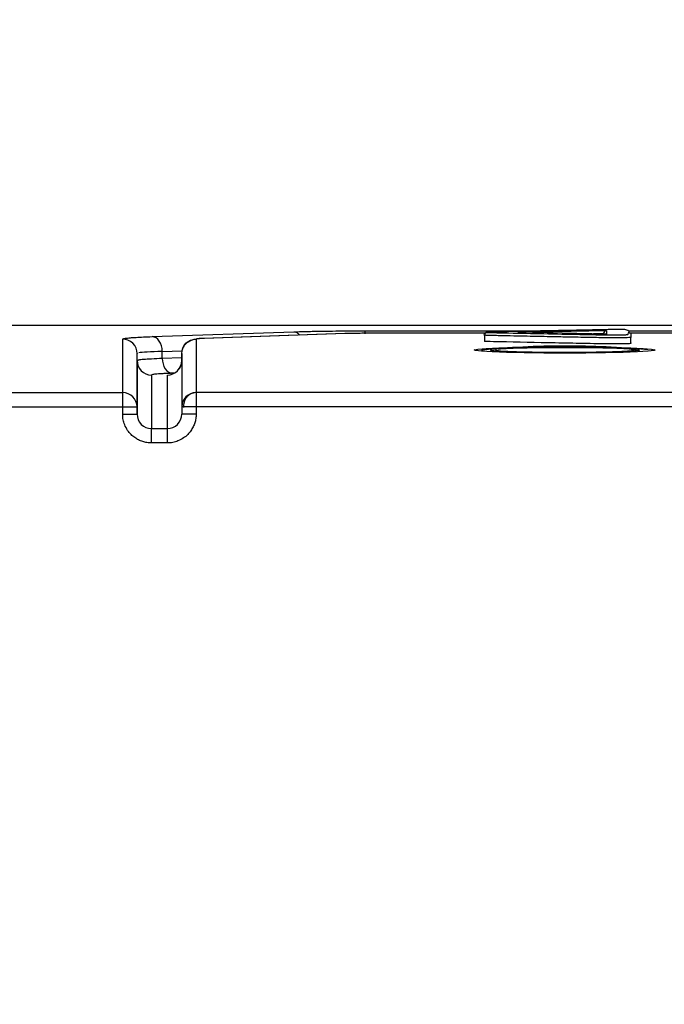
# Model space of a CAD drawing. Header units: millimetres. Extents: x 13 to 546, y 13 to 419.
# Tile 31 of 48: x 421 to 430, y 275 to 289. Entities that reach past the tile are written whole.
import ezdxf

# ---------------------------------------------------------------- set-up
doc = ezdxf.new("R2010")
doc.units = ezdxf.units.MM
doc.header["$LTSCALE"] = 2
doc.linetypes.add('SLD-Solid', pattern=[0])
doc.layers.add('DIMENSIONS', color=140, linetype='SLD-Solid', lineweight=25)
doc.styles.add('SLDTEXTSTYLE0', font='VERDANA.TTF')
doc.dimstyles.new('SLDDIMSTYLE3', dxfattribs={"dimtxt": 4.316016, "dimasz": 6.604, "dimexe": 0, "dimexo": 0.0625, "dimgap": 1.079004, "dimtad": 0, "dimtih": 1, "dimtoh": 1, "dimrnd": 1e-09, "dimzin": 12, "dimdsep": 46, "dimtxsty": 'SLDTEXTSTYLE0', "dimsah": 1, "dimcen": 0.09, "dimadec": 0, "dimazin": 3, "dimtfac": 1, "dimtmove": 0, "dimatfit": 0, "dimfxl": 0, "dimfrac": 2, "dimtolj": 1, "dimtzin": 12, "dimarcsym": 0})

# ---------------------------------------------------------------- blocks, each defined once
blk = doc.blocks.new('_D_11')
at = {"layer": 'DIMENSIONS'}
for p, q in [((415.841, 261.643), (415.841, 310.756)), ((453.472, 261.643), (453.472, 310.756)), ((415.841, 304.406), (403.141, 304.406)), ((428.289, 304.406), (426.839, 304.406)), ((426.839, 304.406), (426.839, 297.546)), ((441.114, 304.406), (442.563, 304.406)), ((442.563, 304.406), (442.563, 297.546)), ((453.472, 304.406), (466.172, 304.406)), ((426.839, 297.546), (428.289, 297.546)), ((442.563, 297.546), (441.114, 297.546))]:
    blk.add_line(p, q, dxfattribs=at)
for points in [[(415.841, 304.406), (409.237, 305.422), (409.237, 303.39)], [(453.472, 304.406), (460.076, 303.39), (460.076, 305.422)]]:
    blk.add_solid(points, dxfattribs=at)
at = {"layer": 'DIMENSIONS', "char_height": 4.2333, "attachment_point": 1, "style": 'SLDTEXTSTYLE0'}
for s, insert in [('37.6', (428.289, 310.749)), ('1.48', (428.289, 302.923))]:
    blk.add_mtext(s, dxfattribs=dict(at, insert=insert))
blk = doc.blocks.new('_D_12')
at = {"layer": 'DIMENSIONS'}
for p, q in [((411.104, 283.61), (411.104, 297.151)), ((415.841, 261.643), (415.841, 297.151)), ((378.878, 294.839), (377.428, 294.839)), ((377.428, 294.839), (377.428, 287.979)), ((391.703, 294.839), (393.153, 294.839)), ((393.153, 294.839), (393.153, 287.979)), ((411.104, 290.801), (395.568, 290.801)), ((415.841, 290.801), (428.541, 290.801)), ((377.428, 287.979), (378.878, 287.979)), ((393.153, 287.979), (391.703, 287.979))]:
    blk.add_line(p, q, dxfattribs=at)
for points in [[(411.104, 290.801), (404.5, 291.817), (404.5, 289.785)], [(415.841, 290.801), (422.445, 289.785), (422.445, 291.817)]]:
    blk.add_solid(points, dxfattribs=at)
at = {"layer": 'DIMENSIONS', "char_height": 4.2333, "attachment_point": 1, "style": 'SLDTEXTSTYLE0'}
for s, insert in [('4.7', (380.673, 301.182)), ('0.19', (378.878, 293.356)), ('(2X)', (378.999, 285.53))]:
    blk.add_mtext(s, dxfattribs=dict(at, insert=insert))

msp = doc.modelspace()

# ---------------------------------------------------------------- linework, layer by layer
for p, q in [((414.305115, 284.270721), (455.007764, 284.270721)), ((422.719129, 284.111015), (424.688248, 284.178175)), ((425.677988, 284.192155), (428.236953, 284.192155)), ((427.802155, 284.171742), (429.036013, 284.196065)), ((429.036013, 284.147484), (427.802155, 284.171742)), ((429.03444, 284.147545), (427.805302, 284.171711)), ((429.036013, 284.196065), (429.036013, 284.147484)), ((429.331426, 284.197789), (429.305388, 284.207968)), ((429.353701, 284.192155), (431.324524, 284.192155)), ((422.309642, 283.332572), (422.309583, 284.077299)), ((423.330779, 284.076995), (423.330838, 283.332572)), ((425.397428, 284.153354), (423.43216, 284.086325)), ((425.404245, 284.153354), (423.447815, 284.086627)), ((427.350497, 284.157463), (425.684145, 284.157463)), ((427.350431, 284.157346), (425.687017, 284.157347)), ((427.338963, 284.130178), (427.338963, 284.096411)), ((427.338963, 284.096411), (427.338963, 284.045227)), ((428.996013, 284.153724), (428.858272, 284.151009)), ((430.696936, 284.157346), (429.350579, 284.157346)), ((430.69903, 284.157463), (429.37339, 284.157463)), ((429.376445, 284.023214), (429.376445, 284.108165)), ((422.860584, 283.80637), (422.86059, 283.906312)), ((422.860593, 283.906312), (423.134716, 283.915662)), ((427.296458, 283.925148), (427.322002, 283.916908)), ((422.509583, 283.877415), (422.521172, 283.881349)), ((422.509642, 283.132688), (422.509583, 283.877415)), ((422.509583, 283.777473), (422.509583, 283.877415)), ((422.509583, 283.777473), (422.509642, 283.03263)), ((423.130779, 283.815586), (422.860584, 283.80637)), ((423.130779, 283.877111), (423.130838, 283.132688)), ((423.130779, 283.777169), (423.130779, 283.877111)), ((423.130779, 283.777169), (423.130838, 283.03263)), ((422.709583, 283.57759), (422.709642, 282.832281)), ((422.930838, 282.832281), (422.930779, 283.577285)), ((423.025802, 283.602477), (423.002045, 283.601667)), ((418.269917, 283.332572), (422.309642, 283.332572)), ((422.309642, 283.132688), (422.309642, 283.332572)), ((423.330838, 283.332572), (423.330838, 283.132688)), ((445.982073, 283.332572), (423.330838, 283.332572)), ((418.269917, 283.132688), (422.309642, 283.132688)), ((422.309642, 283.03263), (422.309642, 283.132688)), ((422.309642, 283.132688), (422.509642, 283.132688)), ((422.509642, 283.03263), (422.509642, 283.132688)), ((423.130838, 283.132688), (423.130838, 283.03263)), ((423.330838, 283.132688), (423.153372, 283.132688)), ((423.330838, 283.132688), (423.330838, 283.03263)), ((445.982073, 283.132685), (423.330838, 283.132688)), ((422.309642, 283.03263), (422.509642, 283.03263)), ((423.330838, 283.03263), (423.130838, 283.03263)), ((422.709642, 282.632397), (422.709642, 282.832281)), ((422.709642, 282.832281), (422.930838, 282.832281)), ((422.930838, 282.632397), (422.930838, 282.832281)), ((422.930838, 282.632397), (422.709642, 282.632397))]:
    msp.add_line(p, q)
at = {"flags": 128}
for points in [[(428.456458, 283.882179), (428.165743, 283.883337), (427.890702, 283.88675), (427.64616, 283.892232), (427.445301, 283.899489), (427.298955, 283.908129), (427.215009, 283.917687), (427.197991, 283.927647), (427.248816, 283.937472), (427.364746, 283.946633), (427.539531, 283.954636), (427.763747, 283.961049), (428.025307, 283.965526), (428.310111, 283.967827), (428.602805, 283.967827), (428.887608, 283.965526), (429.149169, 283.961049), (429.373385, 283.954636), (429.548169, 283.946633), (429.664099, 283.937472), (429.714925, 283.927647), (429.697906, 283.917687), (429.613961, 283.908129), (429.467614, 283.899489), (429.266756, 283.892232), (429.022214, 283.88675), (428.747172, 283.883337), (428.456458, 283.882179)], [(423.153372, 283.132688), (423.146062, 283.132688), (423.134681, 283.132688), (423.130838, 283.132688)]]:
    msp.add_lwpolyline(points, dxfattribs=at)
for centre, radius, start, end in [((428.475559, 271.502928), 12.478054, 84.783589, 95.4221954), ((428.420249, 271.198838), 12.771736, 85.1662457, 94.3823081), ((422.709524, 283.777531), 0.199942, 180.0166421, 270.0167497), ((422.3097, 283.13263), 0.199942, 0.0166548, 90.0166504), ((423.33078, 283.13263), 0.199942, 89.9833552, 179.9834033)]:
    msp.add_arc(centre, radius, start, end)
msp.add_ellipse((429.036013, 284.156088), major_axis=(0.028836, 0.02941), ratio=0.942612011, start_param=0.805087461, end_param=2.375883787)
for points, knots in [([(424.688248, 284.178175), (424.714587, 284.179034), (424.767154, 284.180749), (424.853229, 284.183041), (424.944141, 284.185114), (425.040442, 284.186946), (425.163132, 284.188883), (425.314068, 284.190649), (425.49441, 284.191925), (425.616603, 284.192078), (425.677988, 284.192155)], [0, 0, 0, 0, 0.099480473, 0.19853644, 0.297789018, 0.397855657, 0.499338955, 0.666626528, 0.832528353, 1, 1, 1, 1]), ([(424.688251, 284.178175), (424.70713, 284.175304), (424.738242, 284.170571), (424.762562, 284.142905), (424.772125, 284.132027)], [0, 0, 0, 0, 0.606807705, 1, 1, 1, 1]), ([(425.677988, 284.192155), (425.677988, 284.189293), (425.677988, 284.185001), (425.677988, 284.159921), (425.677988, 284.151561)], [0, 0, 0, 0, 0.666666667, 1, 1, 1, 1]), ([(427.336028, 284.131149), (427.336028, 284.142071), (427.340444, 284.152026), (427.354539, 284.166429), (427.364218, 284.170876), (427.374744, 284.170783)], [0, 0, 0, 0, 0.5, 0.5, 1, 1, 1, 1]), ([(427.374744, 284.170783), (427.365604, 284.170582), (427.357194, 284.16587), (427.344944, 284.15108), (427.341104, 284.141001), (427.341104, 284.130066)], [0, 0, 0, 0, 0.5, 0.5, 1, 1, 1, 1]), ([(429.344013, 284.168346), (429.348163, 284.16782), (429.351343, 284.167287), (429.353966, 284.16675), (429.353984, 284.166747), (429.373832, 284.162682), (429.377089, 284.155878), (429.376191, 284.144929), (429.376164, 284.131495), (429.376331, 284.119402), (429.376381, 284.110201), (429.376514, 284.106666), (429.376236, 284.104053), (429.376459, 284.10215), (429.37268, 284.100636), (429.360276, 284.09862), (429.331748, 284.096472), (429.267875, 284.094732), (429.182404, 284.09418), (429.079605, 284.094626), (428.957646, 284.096007), (428.848324, 284.097796), (428.730013, 284.100121), (428.589023, 284.102882), (428.40714, 284.106468), (428.169943, 284.11113), (427.934479, 284.115788), (427.721977, 284.120109), (427.585712, 284.123097), (427.490747, 284.125326), (427.419529, 284.127262), (427.373571, 284.128733), (427.350095, 284.129672), (427.342915, 284.129977), (427.341104, 284.130066)], [0.3646607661, 0.3646607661, 0.3646607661, 0.3646607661, 0.3716209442, 0.3716209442, 0.3716209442, 0.3716690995, 0.4243741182, 0.4581982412, 0.5120050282, 0.5963011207, 0.6130525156, 0.6298039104, 0.6415561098, 0.6464987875, 0.6541691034, 0.6609493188, 0.6728580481, 0.6835344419, 0.6952413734, 0.7097678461, 0.7283747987, 0.7510973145, 0.7625732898, 0.7879693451, 0.8220558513, 0.8542680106, 0.9074562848, 0.9408670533, 0.9622317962, 0.9781646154, 0.9911526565, 1.0019741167, 1.0055763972, 1.0069601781, 1.0069601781, 1.0069601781, 1.0069601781]), ([(429.305388, 284.207968), (429.299039, 284.208772), (429.290736, 284.209665), (429.246975, 284.210427), (429.220786, 284.210241), (429.173403, 284.209898), (429.150149, 284.209643), (429.104605, 284.209091), (429.081992, 284.208803), (429.018231, 284.207642), (428.977495, 284.206738), (428.893662, 284.205096), (428.851821, 284.204271), (428.642438, 284.200153), (428.474931, 284.196859), (428.223972, 284.191901), (428.140375, 284.190245), (427.973096, 284.186937), (427.888892, 284.185315), (427.724529, 284.181849), (427.6435, 284.180038), (427.527222, 284.177093), (427.48904, 284.17609), (427.439414, 284.174305), (427.42402, 284.173668), (427.395756, 284.172302), (427.381312, 284.171609), (427.374744, 284.170783)], [0, 0, 0, 0, 0.03125, 0.03125, 0.0625, 0.0625, 0.09375, 0.09375, 0.125, 0.125, 0.1875, 0.1875, 0.25, 0.25, 0.5, 0.5, 0.625, 0.625, 0.75, 0.75, 0.875, 0.875, 0.9375, 0.9375, 0.96875, 0.96875, 1, 1, 1, 1]), ([(427.374744, 284.170783), (427.378772, 284.170615), (427.430569, 284.168448), (427.654366, 284.162964), (428.040691, 284.154889), (428.461706, 284.147155), (428.786635, 284.140226), (428.997739, 284.136686), (429.15243, 284.135549), (429.228078, 284.135781), (429.27534, 284.136577), (429.307172, 284.13785), (429.333839, 284.140195), (429.33745, 284.143851), (429.331633, 284.162633), (429.375842, 284.180841), (429.333009, 284.197185), (429.331426, 284.197789)], [0, 0, 0, 0, 0.004777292, 0.061433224, 0.203725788, 0.346170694, 0.419070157, 0.491359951, 0.521147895, 0.536415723, 0.54729768, 0.559818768, 0.572194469, 0.601958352, 0.639159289, 0.986668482, 1, 1, 1, 1]), ([(422.309583, 284.077299), (422.310397, 284.07854), (422.312023, 284.081017), (422.32534, 284.08471), (422.346632, 284.088364), (422.376705, 284.091978), (422.423242, 284.096301), (422.493282, 284.101184), (422.594231, 284.10643), (422.677366, 284.109482), (422.719129, 284.111015)], [0, 0, 0, 0, 0.099479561, 0.198536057, 0.29778965, 0.397856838, 0.499339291, 0.666624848, 0.832528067, 1, 1, 1, 1]), ([(422.509583, 283.877415), (422.509583, 283.924528), (422.490056, 283.979725), (422.411952, 284.057784), (422.356723, 284.077299), (422.309583, 284.077299)], [0, 0, 0, 0, 0.5, 0.5, 1, 1, 1, 1]), ([(422.860593, 283.906312), (422.860593, 283.958642), (422.845347, 284.011168), (422.792971, 284.086958), (422.756164, 284.109754), (422.719129, 284.111015)], [0, 0, 0, 0, 0.5, 0.5, 1, 1, 1, 1]), ([(423.130779, 283.877111), (423.130779, 283.92944), (423.152333, 283.981448), (423.226382, 284.055453), (423.278419, 284.076995), (423.330779, 284.076995)], [0, 0, 0, 0, 0.5, 0.5, 1, 1, 1, 1]), ([(423.419268, 284.08349), (423.366117, 284.080407), (423.282828, 284.075576), (423.190697, 284.020216), (423.149207, 283.966728), (423.139354, 283.932183), (423.134341, 283.914606)], [0, 0, 0, 0, 0.454116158, 0.711609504, 0.853261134, 1, 1, 1, 1]), ([(423.447815, 284.086627), (423.436091, 284.086195), (423.412643, 284.085333), (423.383982, 284.083845), (423.356966, 284.081979), (423.335223, 284.079684), (423.33226, 284.077891), (423.330779, 284.076995)], [0, 0, 0, 0, 0.164898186, 0.329786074, 0.497471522, 0.748787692, 1, 1, 1, 1]), ([(425.687017, 284.157347), (425.669766, 284.157324), (425.635265, 284.15728), (425.584094, 284.156918), (425.526241, 284.15625), (425.463198, 284.15515), (425.423893, 284.153952), (425.404245, 284.153354)], [0, 0, 0, 0, 0.164895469, 0.329781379, 0.49746977, 0.748788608, 1, 1, 1, 1]), ([(427.341104, 284.130066), (427.339589, 284.13014), (427.336313, 284.130322), (427.33295, 284.130665), (427.334571, 284.130957), (427.335802, 284.131121), (427.336028, 284.131149)], [0.359791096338, 0.359791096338, 0.359791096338, 0.359791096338, 0.360948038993, 0.36252012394, 0.364282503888, 0.364660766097, 0.364660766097, 0.364660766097, 0.364660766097]), ([(429.375137, 284.023214), (429.37834, 284.020929), (429.3831, 284.017533), (429.360809, 284.013519), (429.325251, 284.011407), (429.280708, 284.010112), (429.220658, 284.009405), (429.12944, 284.009314), (429.023189, 284.01024), (428.875371, 284.012285), (428.648477, 284.016779), (428.197453, 284.02576), (427.728608, 284.034168), (427.420223, 284.042327), (427.348643, 284.044589), (427.339784, 284.045198), (427.339282, 284.045233)], [0, 0, 0, 0, 0.075785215, 0.112637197, 0.133500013, 0.1554289, 0.177281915, 0.204052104, 0.257529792, 0.29985478, 0.384433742, 0.553531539, 0.892273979, 0.977438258, 0.998720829, 1, 1, 1, 1]), ([(429.496458, 283.92515), (429.494826, 283.923671), (429.488831, 283.918237), (429.40504, 283.909064), (429.196483, 283.899299), (428.903583, 283.89238), (428.559722, 283.889186), (428.205246, 283.890068), (427.881216, 283.894896), (427.617593, 283.903116), (427.474206, 283.91256), (427.412399, 283.92053), (427.425682, 283.924575), (427.430683, 283.926098)], [0, 0, 0, 0, 0.039676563, 0.145797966, 0.25165633, 0.35845907, 0.46540514, 0.571462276, 0.677274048, 0.783154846, 0.891409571, 0.959111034, 1, 1, 1, 1]), ([(427.501551, 283.925895), (427.500449, 283.925654), (427.486103, 283.92251), (427.532551, 283.915659), (427.654695, 283.906199), (427.88575, 283.898256), (428.177934, 283.893346), (428.501529, 283.891855), (428.821641, 283.894389), (429.103909, 283.900282), (429.305381, 283.908984), (429.401817, 283.917779), (429.411161, 283.923228), (429.414458, 283.925151)], [0, 0, 0, 0, 0.007131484, 0.092833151, 0.198029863, 0.307588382, 0.41104226, 0.51757122, 0.625922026, 0.73180027, 0.84097179, 0.943887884, 1, 1, 1, 1]), ([(429.414458, 283.925151), (429.414783, 283.933009), (429.327518, 283.94073), (429.029731, 283.952451), (428.814684, 283.956376), (428.362631, 283.958589), (428.127107, 283.956691), (427.742661, 283.948189), (427.600878, 283.941596), (427.536365, 283.934055)], [0, 0, 0, 0, 0.25, 0.25, 0.5, 0.5, 0.75, 0.75, 1, 1, 1, 1]), ([(422.860587, 283.80637), (422.808062, 283.804365), (422.703338, 283.800367), (422.596037, 283.793193), (422.532354, 283.786819), (422.524072, 283.782822), (422.521304, 283.781486)], [0, 0, 0, 0, 0.2867697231, 0.571754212, 0.8568548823, 1, 1, 1, 1]), ([(422.860587, 283.80637), (422.860587, 283.759257), (422.874398, 283.70359), (422.92964, 283.623649), (422.968703, 283.602803), (423.002045, 283.601667)], [0, 0, 0, 0, 0.5, 0.5, 1, 1, 1, 1]), ([(422.930779, 283.577285), (422.983139, 283.577285), (423.035176, 283.598827), (423.109224, 283.672832), (423.130779, 283.72484), (423.130779, 283.777169)], [0, 0, 0, 0, 0.5, 0.5, 1, 1, 1, 1]), ([(423.129833, 283.75764), (423.126251, 283.738135), (423.119923, 283.703684), (423.09769, 283.663089), (423.080215, 283.645045), (423.074228, 283.638863)], [0, 0, 0, 0, 0.461752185, 0.815592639, 1, 1, 1, 1]), ([(423.002045, 283.601667), (422.980305, 283.600881), (422.936513, 283.599297), (422.87946, 283.596626), (422.828518, 283.593729), (422.771367, 283.589706), (422.71977, 283.584315), (422.713013, 283.579854), (422.709583, 283.57759)], [0, 0, 0, 0, 0.121259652, 0.244264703, 0.370180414, 0.500093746, 0.746185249, 1, 1, 1, 1]), ([(423.321633, 283.332456), (423.29975, 283.328682), (423.266111, 283.322882), (423.226423, 283.296454), (423.199415, 283.269869), (423.177979, 283.237468), (423.157656, 283.190827), (423.155111, 283.15257), (423.153455, 283.127682)], [0, 0, 0, 0, 0.239763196, 0.368557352, 0.50000007, 0.631442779, 0.760236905, 1, 1, 1, 1]), ([(422.709642, 282.632397), (422.688898, 282.633271), (422.647823, 282.635002), (422.587784, 282.649728), (422.530492, 282.673369), (422.476308, 282.706951), (422.42296, 282.749942), (422.374237, 282.809706), (422.337606, 282.879609), (422.312968, 282.956008), (422.310779, 283.006435), (422.309642, 283.03263)], [0, 0, 0, 0, 0.099039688, 0.196108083, 0.293675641, 0.394176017, 0.499840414, 0.619808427, 0.75977454, 0.875211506, 1, 1, 1, 1]), ([(422.509642, 283.03263), (422.509642, 282.980031), (422.531197, 282.92805), (422.605245, 282.853873), (422.657135, 282.832281), (422.709642, 282.832281)], [0, 0, 0, 0, 0.5, 0.5, 1, 1, 1, 1]), ([(423.330838, 283.03263), (423.329965, 283.011874), (423.328235, 282.970776), (423.313519, 282.910704), (423.289892, 282.85338), (423.256331, 282.799164), (423.213367, 282.745787), (423.15364, 282.697035), (423.083776, 282.66038), (423.007419, 282.635725), (422.957018, 282.633535), (422.930838, 282.632397)], [0, 0, 0, 0, 0.099096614, 0.196215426, 0.293823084, 0.394350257, 0.50002635, 0.619981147, 0.759901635, 0.875282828, 1, 1, 1, 1]), ([(422.930838, 282.832281), (422.983345, 282.832281), (423.035236, 282.853873), (423.109284, 282.92805), (423.130838, 282.980031), (423.130838, 283.03263)], [0, 0, 0, 0, 0.5, 0.5, 1, 1, 1, 1])]:
    msp.add_open_spline(points, degree=3, knots=knots)
msp.add_open_spline([(422.860587, 283.906312), (422.693038, 283.900598), (422.579365, 283.893209), (422.533006, 283.885365)], degree=3)

# ---------------------------------------------------------------- dimensions: what is measured, and where the dimension line sits
at = {"layer": 'DIMENSIONS'}
dim = msp.add_linear_dim(base=(453.471675, 304.405833), p1=(415.841235, 259.103179), p2=(453.471675, 259.103179), dimstyle='SLDDIMSTYLE3', dxfattribs=at)
dim.commit()
dim.dimension.update_dxf_attribs({"geometry": '_D_11', "text_midpoint": (434.701394, 304.405833), "dimtype": 160})
dim = msp.add_linear_dim(base=(411.10406, 290.8012), p1=(415.841235, 259.103179), p2=(411.10406, 281.069668), text='<>\\P(2X)', dimstyle='SLDDIMSTYLE3', dxfattribs=at)
dim.commit()
dim.dimension.update_dxf_attribs({"geometry": '_D_12', "text_midpoint": (385.290522, 290.8012), "dimtype": 160})

doc.saveas('drawing.dxf')
